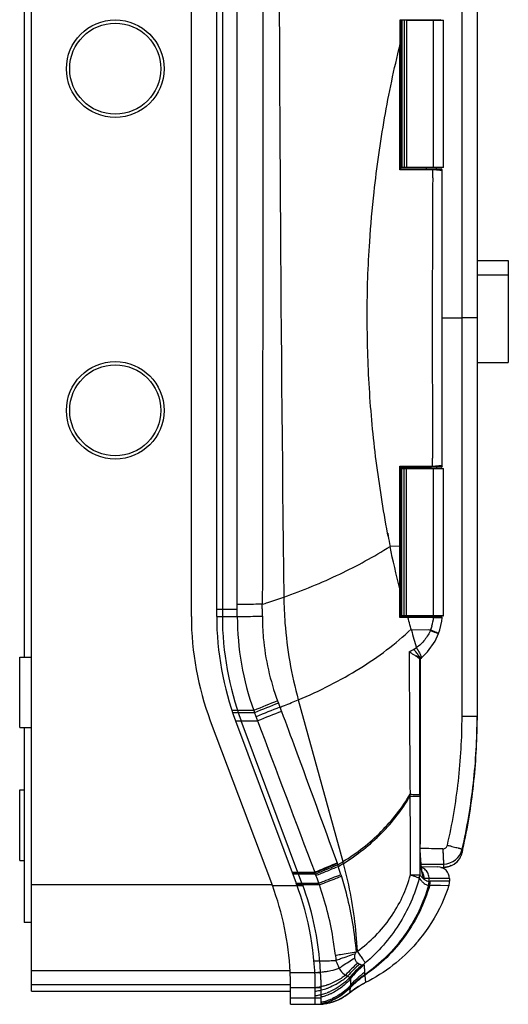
# Model space of a CAD drawing. Header units: millimetres. Extents: x 1189 to 1352, y -206 to 733.
# Tile 1 of 3: x 1189 to 1352, y -206 to 124. Entities that reach past the tile are written whole.
import ezdxf

# ---------------------------------------------------------------- set-up
doc = ezdxf.new("R2010")
doc.units = ezdxf.units.MM
doc.header["$LTSCALE"] = 30.734
doc.layers.get('0').update_dxf_attribs({"linetype": 'CONTINUOUS'})

msp = doc.modelspace()

# ---------------------------------------------------------------- linework, layer by layer
at = {"color": 7, "linetype": 'Continuous'}
for p, q in [((1192.71, -201.59), (1192.71, 632.56)), ((1190.21, 519.71), (1190.21, -89.63)), ((1246.22, -75.99), (1246.22, 506.07)), ((1256.61, 506.02), (1256.61, -75.98)), ((1336.91, -109.5), (1336.91, 157.55)), ((1341.97, 157.55), (1341.97, -110.72)), ((1316.46, 123.89), (1316.46, 117.62)), ((1316.71, 123.89), (1316.71, 74.47)), ((1317.49, 123.89), (1317.49, 74.47)), ((1318.31, 123.89), (1330.72, 123.89)), ((1318.31, 123.89), (1318.31, 74.47)), ((1330.72, 74.47), (1330.72, 123.89)), ((1316.46, 116.02), (1316.46, 74.47)), ((1330.72, 74.47), (1316.46, 74.47)), ((1341.97, 43.26), (1352.41, 43.26)), ((1352.41, 43.26), (1352.41, 9.09)), ((1341.97, 38.51), (1352.41, 38.51)), ((1330.31, 24.03), (1336.91, 24.03)), ((1341.97, 9.09), (1352.41, 9.09)), ((1316.46, -26.39), (1316.71, -26.38)), ((1316.71, -26.38), (1317.49, -26.38)), ((1316.71, -75.81), (1316.71, -26.38)), ((1317.49, -26.38), (1318.31, -26.37)), ((1317.49, -75.8), (1317.49, -26.38)), ((1318.31, -26.37), (1327.21, -26.38)), ((1318.31, -75.79), (1318.31, -26.37)), ((1330.72, -75.82), (1330.72, -26.39)), ((1316.46, -75.81), (1316.46, -52.39)), ((1316.71, -75.81), (1316.46, -75.81)), ((1317.49, -75.8), (1316.71, -75.81)), ((1318.31, -75.79), (1317.49, -75.8)), ((1327.21, -75.8), (1318.31, -75.79)), ((1327.31, -75.8), (1327.21, -75.8)), ((1328.53, -75.8), (1328.38, -75.8)), ((1188.71, -89.63), (1192.71, -89.63)), ((1188.71, -113.25), (1188.71, -89.63)), ((1252.57, -110.94), (1273.07, -165.39)), ((1283.27, -165.39), (1262.94, -111)), ((1188.71, -113.25), (1192.71, -113.25)), ((1190.21, -113.25), (1190.21, -178.6)), ((1188.71, -134.13), (1190.21, -134.13)), ((1188.71, -157.75), (1188.71, -134.13)), ((1336.97, -155.09), (1336.96, -155.11)), ((1336.97, -155.05), (1336.97, -155.09)), ((1188.71, -157.75), (1190.21, -157.75)), ((1335.92, -157.4), (1336.05, -157.21)), ((1336.08, -157.16), (1336.05, -157.21)), ((1336.05, -157.21), (1336.05, -157.21)), ((1323.19, -159.06), (1330.68, -159.01)), ((1329.81, -160.11), (1330.68, -160.1)), ((1330.68, -160.1), (1330.69, -160.1)), ((1334.24, -159.01), (1334.23, -159.02)), ((1334.49, -158.84), (1334.24, -159.01)), ((1273.07, -165.39), (1273.3, -166.01)), ((1273.35, -166.12), (1273.3, -166.01)), ((1283.49, -165.98), (1283.55, -166.12)), ((1192.71, -178.6), (1190.21, -178.6)), ((1279.31, -194.73), (1192.71, -194.73)), ((1289.61, -197.84), (1289.61, -205.98)), ((1279.45, -199.46), (1192.71, -199.46)), ((1279.45, -205.98), (1279.45, -199.07)), ((1192.71, -201.59), (1279.45, -201.59)), ((1279.45, -205.98), (1289.61, -205.98))]:
    msp.add_line(p, q, dxfattribs=at)
at = {"color": 6, "linetype": 'Continuous'}
for p, q in [((1254.71, -75.98), (1254.71, 506.02)), ((1316.13, 123.99), (1326.67, 123.99)), ((1326.67, 123.99), (1329.84, 124.02)), ((1316.4, 116.02), (1316.4, 116.15)), ((1316.4, 116.02), (1316.4, 116.15)), ((1316.43, 116.02), (1316.44, 117.62)), ((1319.66, 73.65), (1316.11, 73.65)), ((1316.39, 74.05), (1316.39, 74.47)), ((1316.39, 74.05), (1316.39, 74.47)), ((1316.4, 74.04), (1326.67, 74.04)), ((1316.4, 74.04), (1316.42, 74.04)), ((1324.4, 73.65), (1319.66, 73.65)), ((1326.75, 73.65), (1324.4, 73.65)), ((1324.86, 74.47), (1324.86, 74.04)), ((1326.67, 74.04), (1327.01, 74.04)), ((1328.36, 74.03), (1328.36, 74.47)), ((1316.09, -25.61), (1319.64, -25.61)), ((1316.1, -52.4), (1316.09, -25.61)), ((1316.39, -26.01), (1316.41, -26)), ((1316.39, -26.01), (1326.67, -26.01)), ((1316.39, -26.01), (1316.39, -26.38)), ((1316.41, -26), (1316.42, -52.39)), ((1319.64, -25.61), (1323.19, -25.61)), ((1323.19, -25.61), (1326.74, -25.61)), ((1324.86, -26.39), (1324.86, -26.01)), ((1329.92, -25.98), (1326.67, -26.01)), ((1328.33, -25.99), (1326.98, -26)), ((1329.92, -25.98), (1328.33, -25.99)), ((1328.36, -25.99), (1328.36, -26.39)), ((1329.92, -25.98), (1329.35, -25.98)), ((1316.1, -52.4), (1312.79, -52.53)), ((1316.43, -68.58), (1316.42, -66.69)), ((1316.43, -70.2), (1316.43, -68.58)), ((1316.43, -75.97), (1316.43, -70.2)), ((1324.86, -75.82), (1324.86, -75.96)), ((1328.36, -75.97), (1328.36, -75.82)), ((1316.41, -75.96), (1326.66, -75.96)), ((1316.41, -75.96), (1316.43, -75.96)), ((1326.66, -75.96), (1329.84, -75.98)), ((1330.07, -76.06), (1329.84, -75.98)), ((1322.86, -90.22), (1322.87, -90.21)), ((1322.87, -90.21), (1323.29, -89.87)), ((1322.87, -90.21), (1322.89, -90.17)), ((1322.89, -152.31), (1322.89, -90.17)), ((1261.05, -111), (1281.38, -165.39)), ((1319.49, -136.22), (1319.49, -135.61)), ((1322.73, -135.66), (1322.73, -136.27)), ((1323.28, -159.84), (1328.75, -159.89)), ((1325.88, -163.83), (1324.27, -163.82)), ((1332.71, -163.88), (1325.88, -163.88)), ((1332.71, -163.88), (1332.71, -164.69)), ((1321.67, -185.42), (1321.66, -185.43)), ((1300.2, -201.38), (1302.93, -199.59)), ((1302.93, -199.59), (1304.23, -198.89)), ((1302.93, -199.59), (1304.21, -198.9)), ((1304.23, -198.89), (1304.21, -198.9)), ((1304.55, -198.72), (1304.23, -198.89)), ((1287.71, -205.99), (1287.71, -201.66)), ((1298.7, -202.53), (1299.2, -202.15)), ((1299.2, -202.15), (1300.2, -201.38)), ((1289.61, -205.94), (1289.81, -205.93)), ((1289.81, -205.93), (1291.31, -205.73)), ((1291.31, -205.73), (1293.11, -205.31)), ((1293.11, -205.31), (1294.96, -204.66))]:
    msp.add_line(p, q, dxfattribs=at)
at = {"color": 9, "linetype": 'Continuous'}
for p, q in [((1261.62, -73.54), (1261.5, 215.02)), ((1316.15, 117.62), (1316.13, 123.99)), ((1327.21, 123.89), (1327.21, 74.47)), ((1316.14, 115.56), (1316.14, 117.62)), ((1316.14, 116.93), (1316.15, 117.62)), ((1316.15, 117.62), (1316.44, 117.62)), ((1316.39, 116.17), (1316.4, 117.62)), ((1316.39, 116.17), (1316.43, 116.02)), ((1316.43, 116.02), (1316.43, 116.02)), ((1316.11, 73.65), (1316.11, 74.04)), ((1316.11, 73.65), (1316.11, 74.04)), ((1327.09, 73.64), (1326.75, 73.65)), ((1327.01, 74.04), (1329.92, 74.02)), ((1327.08, 71.02), (1327.09, 73.64)), ((1327.08, 71.02), (1327.09, 73.64)), ((1330.31, 73.62), (1327.09, 73.64)), ((1328.36, 73.63), (1329.46, 73.62)), ((1329.46, 73.62), (1330.31, 73.62)), ((1327.05, -25.61), (1327.04, -22.98)), ((1327.05, -25.61), (1327.04, -22.98)), ((1326.74, -25.61), (1327.05, -25.61)), ((1327.05, -25.61), (1328.41, -25.59)), ((1327.21, -26.38), (1327.21, -75.8)), ((1329.98, -25.58), (1328.05, -25.59)), ((1328.41, -25.59), (1330.14, -25.58)), ((1330.31, -25.58), (1329.19, -25.58)), ((1330.14, -25.58), (1330.31, -25.58)), ((1330.14, -25.58), (1330.31, -25.58)), ((1312.13, -49.05), (1311.96, -48.12)), ((1312.25, -49.02), (1312.11, -48.09)), ((1316.38, -52.38), (1316.42, -52.39)), ((1316.11, -67.32), (1316.11, -66.69)), ((1316.11, -67.32), (1316.11, -66.69)), ((1316.11, -68.54), (1316.11, -67.32)), ((1316.11, -67.95), (1316.11, -67.32)), ((1316.11, -68.54), (1316.11, -67.95)), ((1316.11, -75.96), (1316.11, -68.54)), ((1316.38, -66.69), (1316.42, -66.69)), ((1316.39, -66.69), (1316.39, -67.96)), ((1316.39, -66.69), (1316.39, -68.58)), ((1316.39, -68.58), (1316.43, -68.58)), ((1254.72, -73.54), (1261.63, -73.54)), ((1261.62, -75.98), (1261.62, -73.54)), ((1270, -73.5), (1270, -75.96)), ((1316.11, -76.35), (1316.11, -73.78)), ((1254.71, -75.98), (1261.62, -75.98)), ((1317.9, -76.35), (1316.11, -76.35)), ((1318.78, -76.35), (1316.11, -76.35)), ((1318.78, -76.35), (1317.9, -76.35)), ((1326.75, -76.36), (1318.78, -76.35)), ((1327.4, -76.37), (1326.75, -76.36)), ((1328.77, -76.39), (1330.24, -76.42)), ((1330.05, -76.42), (1329.29, -76.4)), ((1330.24, -76.42), (1329.29, -76.4)), ((1326.39, -80.45), (1319.98, -80.62)), ((1329.03, -81.73), (1329.03, -81.73)), ((1322.86, -90.22), (1322.86, -152.31)), ((1323.29, -89.87), (1323.29, -89.87)), ((1275.13, -104.3), (1275.41, -105.04)), ((1275.41, -105.05), (1275.91, -106.4)), ((1282.05, -103.95), (1297.03, -158.16)), ((1261.87, -107.53), (1259.82, -107.53)), ((1267.39, -108.27), (1260.07, -108.27)), ((1264.57, -107.53), (1261.87, -107.53)), ((1267.11, -107.53), (1264.57, -107.53)), ((1267.11, -107.52), (1267.39, -108.27)), ((1267.39, -108.27), (1268.42, -111)), ((1275.91, -106.4), (1276.44, -107.82)), ((1261.05, -111), (1268.42, -111)), ((1322.72, -152.31), (1322.72, -153.94)), ((1322.72, -152.31), (1322.72, -153.94)), ((1322.89, -152.31), (1322.86, -152.31)), ((1330.52, -153.85), (1330.68, -159.01)), ((1336.97, -153.95), (1336.97, -155.05)), ((1330.68, -159.01), (1330.68, -160.1)), ((1280.01, -161.72), (1287.54, -161.72)), ((1280.08, -161.91), (1287.62, -161.91)), ((1280.23, -162.29), (1284.92, -162.29)), ((1284.92, -162.29), (1287.76, -162.29)), ((1322.74, -161.84), (1322.74, -162.53)), ((1322.74, -161.84), (1322.74, -162.53)), ((1322.74, -162.53), (1322.78, -162.57)), ((1322.74, -162.53), (1322.78, -162.58)), ((1325.88, -164.78), (1325.88, -163.83)), ((1326.27, -164.77), (1325.88, -164.78)), ((1329.85, -164.72), (1326.27, -164.77)), ((1332, -164.72), (1329.85, -164.72)), ((1332.71, -164.7), (1332, -164.72)), ((1273.3, -165.98), (1192.71, -165.96)), ((1273.35, -166.12), (1283.55, -166.12)), ((1281.38, -165.39), (1288.92, -165.39)), ((1283.5, -165.98), (1281.6, -165.98)), ((1284.14, -165.98), (1283.49, -165.98)), ((1286.21, -165.98), (1284.14, -165.98)), ((1326.09, -166.07), (1329.65, -166.1)), ((1329.65, -166.1), (1332.49, -166.15)), ((1304.1, -192.81), (1304.25, -195.3)), ((1279.34, -195.3), (1289.52, -195.32)), ((1304.3, -196.08), (1304.3, -196.11)), ((1304.32, -196.28), (1304.32, -196.29)), ((1304.32, -196.29), (1304.32, -196.3)), ((1304.32, -196.3), (1304.55, -198.72)), ((1279.45, -200.4), (1289.61, -200.41)), ((1299.44, -200.48), (1299.2, -202.15)), ((1299.44, -200.47), (1299.45, -200.46)), ((1299.44, -200.47), (1299.44, -200.48)), ((1299.46, -200.31), (1299.46, -200.3)), ((1299.46, -200.31), (1299.46, -200.33)), ((1279.45, -203.8), (1289.61, -203.8))]:
    msp.add_line(p, q, dxfattribs=at)
at = {"color": 6, "linetype": 'Continuous'}
for points in [[(1316.44, 117.62), (1316.43, 119.07), (1316.43, 122.31), (1316.43, 123.99)], [(1316.42, 74.04), (1316.42, 88.76), (1316.43, 104.04), (1316.43, 116.02)], [(1330.31, -25.58), (1330.31, 6.52), (1330.31, 40.72), (1330.31, 73.62)], [(1316.43, -66.69), (1316.43, -66.11), (1316.42, -63.23), (1316.42, -58.98), (1316.42, -52.39)], [(1329.03, -81.73), (1329.45, -80.48), (1330.1, -77.62), (1330.24, -76.42)], [(1330.24, -76.42), (1330.21, -76.24), (1330.07, -76.06)], [(1323.29, -89.87), (1325.31, -87.9), (1327.87, -84.25), (1329.03, -81.73)], [(1323.61, -161.83), (1323.63, -161.87), (1323.57, -161.67), (1323.45, -161.09), (1323.31, -160.19), (1323.18, -159.02), (1323.06, -157.6), (1322.97, -155.98), (1322.91, -154.18), (1322.89, -152.31)], [(1294.96, -204.66), (1296.82, -203.76), (1298.7, -202.53)]]:
    msp.add_lwpolyline(points, dxfattribs=at)
at = {"color": 9, "linetype": 'Continuous'}
for points in [[(1316.13, 115.56), (1316.14, 116.24), (1316.14, 116.93)], [(1330.31, -25.58), (1330.31, -25.58), (1329.98, -25.58)], [(1316.11, -73.78), (1316.11, -71.19), (1316.11, -68.54)], [(1330.52, -153.85), (1330.62, -156.95), (1330.66, -158.06), (1330.68, -158.76), (1330.68, -159.01)], [(1304.1, -192.81), (1304.16, -193.8), (1304.21, -194.63), (1304.25, -195.3)], [(1304.32, -196.3), (1304.46, -197.67), (1304.53, -198.46), (1304.55, -198.72)], [(1299.46, -200.31), (1299.46, -200.31), (1299.46, -200.31), (1299.46, -200.3)]]:
    msp.add_lwpolyline(points, dxfattribs=at)
at = {"color": 7, "linetype": 'Continuous'}
msp.add_lwpolyline([(1334.25, -159.01), (1334.8, -158.59), (1335.92, -157.4)], dxfattribs=at)
for centre, radius in [((1220.71, 107.57), 16.35), ((1220.71, 107.57), 15.26), ((1220.71, -6.93), 16.35), ((1220.71, -6.93), 15.26)]:
    msp.add_circle(centre, radius, dxfattribs=at)
at = {"color": 9, "linetype": 'Continuous'}
for centre, radius, start, end in [((25306.61, 215.02), 24031.09, 180.000004, 180.678382), ((10300.28, 20.42), 8973.34, 179.676963, 180.277134), ((1897.58, 58.94), 595.32, 190.45105, 190.79236), ((749.87, -238.9), 591.67, 15.5487, 15.70344), ((1313.08, -75.01), 14.38, 337.7586, 343.2801), ((1312.78, -74.93), 14.68, 343.3169, 354.3792), ((14540.89, -28.36), 13221.84, 180.257614, 180.464765), ((1287.42, -108.38), 40.58, 32.1914, 32.607), ((2230.73, -2488.69), 2568.76, 111.83951, 112.0323), ((2230.61, -2488.41), 2567.65, 111.83983, 112.03272), ((2357.4, -2836.99), 2936.96, 111.60667, 111.7752), ((2314.13, -2737.29), 2826.82, 111.53603, 111.71094), ((8207.3, -147.04), 6884.58, 179.910405, 180.043852), ((1330.64, -152.51), 6.5, 270.434, 347.1656), ((1253.52, -87.42), 83.05, 300.1819, 301.5975), ((1165.88, -194.57), 136.12, 15.2579, 15.5156), ((1330.6, -153.57), 6.55, 306.4588, 326.2496), ((1209.3, -189.8), 91.25, 19.5859, 19.8818), ((1233.93, -180.77), 65.02, 18.8281, 19.3632), ((1253.97, -88.83), 82.21, 300.3195, 301.7221), ((1082.36, -228.88), 224.03, 17.2345, 17.9637), ((1198, -197.21), 96.32, 21.2532, 21.4958), ((1229.79, -185.42), 62.42, 21.245, 21.7467), ((1204.66, -195.19), 89.38, 19.4803, 21.248), ((1317.97, -162.42), 4.77, 344.3701, 358.719), ((1321.03, -164.75), 4.85, 344.3409, 359.675), ((1321.42, -164.77), 4.85, 344.4666, 359.9789), ((1206.15, -194.61), 87.78, 19.0333, 19.4471), ((1323.76, -331.06), 165, 89.1897, 89.3268), ((1275.08, -150.69), 46.06, 304.8721, 305.5676), ((1287.38, -192.26), 0.779, 77.0067, 94.947), ((1290.93, -331.32), 139.86, 90.6871, 91.3808), ((1287.77, -58.38), 133.1, 270.6383, 270.9161), ((1288.24, -97.51), 93.97, 271.0121, 271.7324), ((1289.5, -154.44), 37.03, 272.4498, 273.2884), ((1289.53, -155.05), 36.42, 273.2898, 273.6055), ((1327.51, -222.63), 39.7, 129.9439, 138.3462), ((1325.35, -219.45), 35.22, 130.131, 139.458), ((1323.56, -216.76), 31.3, 129.9906, 140.8586), ((1323.57, -215.31), 30.04, 131.138, 143.3992), ((1268.47, -149.41), 55.86, 309.2376, 310.1513), ((1286.6, -163.8), 31.52, 271.7938, 275.3145), ((1286.63, -164.16), 31.16, 275.3116, 277.1654), ((1286.76, -165.14), 30.18, 277.1582, 279.7225), ((1286.9, -166.02), 29.29, 279.7327, 280.046), ((1321.18, -220.93), 29.84, 124.3888, 136.7423), ((1321.21, -220.88), 29.85, 124.4733, 136.8267), ((1321.39, -220.53), 29.83, 124.9477, 137.3151), ((1321.36, -220.58), 29.83, 124.8823, 137.25), ((1321.62, -219.28), 29.61, 125.9244, 138.3676), ((1324.33, -194.53), 20.09, 184.518, 184.997), ((1285.15, -178.94), 21.55, 276.8264, 281.7304), ((1284.87, -180.87), 20.9, 278.6147, 283.1715), ((1285.14, -178.85), 21.64, 281.7258, 283.1348), ((1284.85, -180.76), 21.02, 283.1668, 283.629), ((1284.85, -180.78), 21, 283.6269, 289.154), ((1285.17, -178.97), 21.52, 283.1311, 286.9883), ((1285.23, -179.19), 21.29, 286.9929, 287.7415), ((1285.27, -179.32), 21.15, 287.741, 288.932), ((1284.91, -180.96), 20.81, 289.1588, 290.2909), ((1285.4, -179.69), 20.76, 288.9246, 292.2337), ((1317.88, -225.46), 29.88, 125.7134, 128.7096), ((1318.04, -225.69), 30.15, 120.2456, 125.7138), ((1317.94, -225.52), 29.96, 117.2925, 120.2472), ((1284.91, -181.1), 20.67, 277.7844, 278.6085), ((1285.05, -184.09), 19.18, 277.9621, 279.0348), ((1285.01, -183.88), 19.4, 279.0397, 282.8918), ((1284.97, -183.67), 19.61, 283.7822, 285.4014), ((1284.95, -183.61), 19.68, 285.4024, 290.0608), ((1284.96, -183.63), 19.65, 290.0612, 291.085), ((1284.97, -183.66), 19.62, 291.085, 292.0236), ((1286.27, -187.91), 17.68, 289.1778, 290.6874), ((1284.99, -183.71), 19.57, 292.0234, 293.4045), ((1286.29, -187.95), 17.63, 290.6867, 293.6325), ((1288.27, -188.56), 17.44, 284.5006, 294.4409), ((1286.54, -188.42), 17.57, 291.8188, 293.3827), ((1286.56, -188.43), 17.56, 291.7866, 293.3475), ((1288.29, -188.63), 17.37, 294.4697, 296.1144), ((1288.17, -188.39), 17.64, 296.145, 308.7063), ((1286.53, -188.43), 17.56, 279.9215, 281.2914), ((1286.54, -188.44), 17.56, 279.8861, 281.2501), ((1286.63, -188.46), 17.56, 279.6312, 280.9817), ((1288.23, -188.44), 17.56, 274.4908, 275.1102), ((1286.29, -187.99), 17.59, 280.9545, 281.8509), ((1288.22, -188.37), 17.64, 275.1144, 281.2271), ((1286.27, -187.89), 17.69, 281.8573, 289.177), ((1286.51, -188.32), 17.67, 281.3001, 290.3437), ((1286.52, -188.33), 17.67, 281.2587, 290.3141), ((1286.61, -188.38), 17.64, 280.9844, 285.8473), ((1286.61, -188.36), 17.66, 285.8465, 287.9485), ((1288.22, -188.36), 17.64, 281.2271, 281.6567), ((1288.22, -188.37), 17.64, 281.6567, 282.3123), ((1288.22, -188.39), 17.62, 282.312, 284.5094), ((1286.61, -188.38), 17.64, 287.9484, 290.0813), ((1286.53, -188.38), 17.61, 290.3487, 291.8188), ((1286.54, -188.39), 17.61, 290.3192, 291.7866), ((1286.63, -188.42), 17.6, 290.0815, 291.5378), ((1286.64, -188.46), 17.56, 291.5378, 293.0859)]:
    msp.add_arc(centre, radius, start, end, dxfattribs=at)
at = {"color": 6, "linetype": 'Continuous'}
for centre, radius, start, end in [((1329.91, 73.62), 0.4, 0.0378, 89.4978), ((11249.68, -42.13), 9933.31, 179.909169, 180.059116), ((1329.92, -25.58), 0.4, 270.4748, 0.5469), ((1354.71, -75.98), 100, 180, 200.5), ((1714.81, 25.1), 408.75, 194.9899, 195.8464), ((1372.82, -7.59), 96.5, 236.2317, 236.4822), ((1321.92, -163.76), 3.92, 67.062, 69.1176), ((1328.71, -163.89), 4, 359.9898, 89.5006), ((1327.89, -164.68), 4.83, 342.2826, 359.7943), ((1187.71, -200.41), 100, 359.2849, 20.5), ((1280.27, -149.64), 54.73, 319.1625, 322.3711), ((1322.6, -215.95), 29.63, 128.6354, 141.2764), ((1285.8, -186.17), 17.74, 282.1386, 284.7239), ((1285.78, -186.1), 17.81, 284.7241, 290.0881), ((1285.8, -186.14), 17.76, 290.0897, 290.8782), ((1285.81, -186.16), 17.74, 290.8782, 292.8124), ((1285.82, -186.19), 17.71, 292.8125, 294.3714)]:
    msp.add_arc(centre, radius, start, end, dxfattribs=at)
at = {"color": 7, "linetype": 'Continuous'}
for centre, radius, start, end in [((1327.58, -569.51), 493.71, 89.7629, 89.889), ((1345.6, -75.98), 99.38, 180.009, 200.5986), ((1356.61, -75.98), 100, 180, 200.4999), ((1330.65, -153.61), 6.49, 346.5952, 347.1657), ((1142.13, -110.66), 199.84, 347.1657, 347.475), ((1330.65, -153.61), 6.49, 326.3244, 326.8655), ((1330.63, -153.6), 6.51, 326.8681, 333.2668), ((1330.64, -153.6), 6.5, 333.27, 337.165), ((1330.64, -153.61), 6.5, 337.1652, 340.2184), ((1330.63, -153.6), 6.5, 340.22, 343.514), ((1330.63, -153.6), 6.5, 343.5131, 346.5942), ((1330.64, -153.6), 6.5, 270.4293, 303.5762), ((1330.62, -153.58), 6.52, 294.4186, 303.705), ((1330.65, -153.62), 6.48, 303.7092, 305.6331), ((1330.66, -153.64), 6.46, 305.6338, 306.3845), ((1181.95, -200.08), 97.51, 2.9395, 20.3843), ((1189.61, -200.41), 100, 20.1381, 20.5), ((1193.22, -199.77), 96.39, 5.3461, 20.435), ((1193.05, -199.75), 96.56, 2.9356, 5.322), ((1216.95, -199.07), 62.5, 359.9997, 3.6549), ((1253.33, -197.83), 36.27, 359.9902, 4.7854)]:
    msp.add_arc(centre, radius, start, end, dxfattribs=at)
at = {"color": 9, "linetype": 'Continuous'}
for points in [[(1270.25, 215.02), (1270.25, 119.37), (1270.15, 23.72), (1270, -71.92)], [(1316.4, 117.62), (1316.39, 119.75), (1316.4, 121.87), (1316.39, 123.99)], [(1316.11, 74.04), (1316.11, 87.88), (1316.12, 101.72), (1316.12, 115.56)], [(1327.08, 73.84), (1327.09, 73.78), (1327.09, 73.71), (1327.09, 73.64)], [(1316.11, -66.69), (1314.88, -62), (1313.73, -57.29), (1312.79, -52.53)], [(1316.11, -66.69), (1316.11, -61.93), (1316.1, -57.16), (1316.1, -52.4)], [(1270, -73.5), (1270, -72.97), (1270, -72.45), (1270, -71.92)], [(1319.46, -78.76), (1319.23, -77.96), (1319, -77.16), (1318.78, -76.35)], [(1319.18, -87.81), (1320.03, -87.46), (1320.84, -87.02), (1321.6, -86.51)], [(1322.73, -135.66), (1322.75, -120.51), (1322.76, -105.36), (1322.77, -90.2)], [(1268.42, -111), (1274.77, -127.91), (1281.16, -144.82), (1287.54, -161.72)], [(1322.72, -153.94), (1322.72, -156.57), (1322.73, -159.2), (1322.74, -161.84)], [(1295.04, -158.57), (1295.06, -158.64), (1295.09, -158.7), (1295.11, -158.77)], [(1287.54, -161.72), (1287.56, -161.78), (1287.59, -161.85), (1287.62, -161.91)], [(1296.33, -162.51), (1296.38, -162.72), (1296.45, -162.93), (1296.53, -163.14)], [(1294.49, -189.57), (1294.57, -190.13), (1294.61, -190.69), (1294.67, -191.26)], [(1301.41, -188.47), (1301.29, -188.65), (1301.18, -188.83), (1301.09, -189.02)], [(1299.46, -200.3), (1297.82, -202.1), (1295.75, -203.58), (1293.51, -204.54)], [(1299.46, -200.33), (1297.81, -202.12), (1295.75, -203.59), (1293.52, -204.56)], [(1299.45, -200.46), (1297.8, -202.22), (1295.74, -203.67), (1293.53, -204.61)], [(1299.45, -200.46), (1299.45, -200.41), (1299.46, -200.37), (1299.46, -200.33)]]:
    msp.add_open_spline(points, degree=3, dxfattribs=at)
for points, knots in [([(1305.98, 49.57), (1306.35, 55.13), (1307.59, 69.01), (1310.67, 91.09), (1314.14, 107.45), (1316.13, 115.56)], [0, 0, 0, 0, 0.250159, 0.625262, 1, 1, 1, 1]), ([(1316.43, 116.02), (1316.43, 115.98), (1316.39, 115.79), (1316.24, 115.66), (1316.13, 115.56)], [0, 0, 0, 0, 0.2067, 1, 1, 1, 1]), ([(1327.01, 74.04), (1327.02, 74.04), (1327.04, 74.02), (1327.05, 74), (1327.05, 73.99)], [0, 0, 0, 0, 0.639061, 1, 1, 1, 1]), ([(1327.05, 73.99), (1327.05, 73.98), (1327.07, 73.93), (1327.08, 73.88), (1327.08, 73.84)], [0, 0, 0, 0, 0.203321, 1, 1, 1, 1]), ([(1311.96, -48.12), (1310.49, -40.08), (1308.55, -27.96), (1306.74, -11.71), (1305.81, 0.52), (1305.27, 12.78), (1305.01, 29.13), (1305.39, 41.41), (1305.98, 49.57)], [0, 0, 0, 0, 0.249887, 0.374857, 0.499857, 0.624902, 0.749977, 1, 1, 1, 1]), ([(1277.2, -69.5), (1283.58, -67.26), (1295.78, -62.27), (1307.38, -55.96), (1312.79, -52.53)], [0, 0, 0, 0, 0.513461, 1, 1, 1, 1]), ([(1316.42, -52.39), (1316.42, -52.39), (1316.37, -52.38), (1316.32, -52.4), (1316.22, -52.4), (1316.14, -52.4), (1316.1, -52.4)], [0, 0, 0, 0, 0.073543, 0.283218, 0.606427, 1, 1, 1, 1]), ([(1316.38, -52.38), (1316.38, -53.62), (1316.39, -58.39), (1316.39, -63.16), (1316.39, -66.69)], [0, 0, 0, 0, 0.259892, 1, 1, 1, 1]), ([(1316.42, -66.69), (1316.43, -66.69), (1316.21, -66.69), (1316.21, -66.69), (1316.11, -66.69)], [0, 0, 0, 0, 0.070813, 1, 1, 1, 1]), ([(1316.43, -68.58), (1316.43, -68.58), (1316.37, -68.59), (1316.31, -68.57), (1316.19, -68.58), (1316.11, -68.58)], [0, 0, 0, 0, 0.071233, 0.279893, 1, 1, 1, 1]), ([(1270, -71.92), (1269.29, -71.93), (1266.5, -71.95), (1263.7, -71.97), (1261.62, -71.99)], [0, 0, 0, 0, 0.254299, 1, 1, 1, 1]), ([(1270, -71.92), (1270.6, -71.73), (1273.01, -70.95), (1275.4, -70.13), (1277.2, -69.5)], [0, 0, 0, 0, 0.247565, 1, 1, 1, 1]), ([(1277.2, -69.5), (1277.24, -72.42), (1277.75, -84.02), (1279.74, -95.56), (1282.05, -103.95)], [0, 0, 0, 0, 0.250967, 1, 1, 1, 1]), ([(1261.62, -75.98), (1262.3, -75.98), (1265.1, -75.97), (1267.89, -75.96), (1270, -75.95)], [0, 0, 0, 0, 0.243764, 1, 1, 1, 1]), ([(1261.62, -75.98), (1261.62, -81.34), (1262.55, -92.07), (1265.3, -102.48), (1267.11, -107.52)], [0, 0, 0, 0, 0.5, 1, 1, 1, 1]), ([(1270.01, -75.96), (1270, -78.37), (1270.43, -87.99), (1272.59, -97.54), (1275.13, -104.29)], [0, 0, 0, 0, 0.250747, 1, 1, 1, 1]), ([(1318.69, -75.95), (1318.7, -75.95), (1318.73, -76), (1318.77, -76.13), (1318.78, -76.26), (1318.78, -76.35)], [0, 0, 0, 0, 0.110728, 0.327572, 1, 1, 1, 1]), ([(1326.71, -76.01), (1326.71, -76), (1326.7, -75.98), (1326.68, -75.96), (1326.66, -75.96)], [0, 0, 0, 0, 0.357036, 1, 1, 1, 1]), ([(1326.75, -76.36), (1326.75, -76.33), (1326.75, -76.21), (1326.74, -76.09), (1326.71, -76.01)], [0, 0, 0, 0, 0.29387, 1, 1, 1, 1]), ([(1327.36, -76.02), (1327.35, -76.01), (1327.34, -75.99), (1327.33, -75.96), (1327.31, -75.96)], [0, 0, 0, 0, 0.363592, 1, 1, 1, 1]), ([(1327.4, -76.37), (1327.4, -76.33), (1327.39, -76.22), (1327.39, -76.1), (1327.36, -76.02)], [0, 0, 0, 0, 0.27991, 1, 1, 1, 1]), ([(1327.4, -76.37), (1327.52, -76.37), (1327.98, -76.38), (1328.43, -76.39), (1328.77, -76.39)], [0, 0, 0, 0, 0.265597, 1, 1, 1, 1]), ([(1329.29, -76.4), (1329.21, -76.4), (1328.8, -76.39), (1328.39, -76.39), (1328.07, -76.38)], [0, 0, 0, 0, 0.220134, 1, 1, 1, 1]), ([(1282.05, -103.96), (1289.2, -100.97), (1302.58, -94.18), (1314.64, -85.2), (1319.89, -80.3)], [0, 0, 0, 0, 0.518964, 1, 1, 1, 1]), ([(1326.39, -80.45), (1325.89, -81.66), (1324.57, -83.94), (1322.66, -85.76), (1321.6, -86.51)], [0, 0, 0, 0, 0.502205, 1, 1, 1, 1]), ([(1329.03, -81.73), (1329.02, -81.75), (1328.9, -81.71), (1328.74, -81.68), (1328.43, -81.56), (1328.03, -81.42), (1327.55, -81.23), (1326.78, -80.92), (1326.17, -80.67), (1325.76, -80.49)], [0, 0, 0, 0, 0.020097, 0.076125, 0.167099, 0.28966, 0.439814, 0.612382, 1, 1, 1, 1]), ([(1326.39, -80.45), (1326.74, -80.6), (1327.25, -80.83), (1327.89, -81.12), (1328.28, -81.31), (1328.59, -81.46), (1328.83, -81.59), (1328.94, -81.66), (1329.03, -81.71), (1329.03, -81.73)], [0, 0, 0, 0, 0.395788, 0.568173, 0.716237, 0.836179, 0.924633, 0.979551, 1, 1, 1, 1]), ([(1322.89, -89.63), (1322.58, -89.34), (1321.94, -88.55), (1321.33, -87.73), (1320.99, -87.24)], [0, 0, 0, 0, 0.409083, 1, 1, 1, 1]), ([(1321.76, -86.76), (1321.82, -86.85), (1322.04, -87.2), (1322.25, -87.55), (1322.4, -87.82)], [0, 0, 0, 0, 0.259545, 1, 1, 1, 1]), ([(1322.4, -87.82), (1322.55, -88.08), (1322.81, -88.54), (1323.13, -89.18), (1323.27, -89.56), (1323.34, -89.83), (1323.29, -89.87)], [0, 0, 0, 0, 0.399755, 0.70979, 0.91165, 1, 1, 1, 1]), ([(1323.29, -89.87), (1323.25, -89.9), (1323.06, -89.81), (1322.97, -89.71), (1322.89, -89.63)], [0, 0, 0, 0, 0.303044, 1, 1, 1, 1]), ([(1275.91, -106.4), (1276.42, -106.2), (1278.48, -105.42), (1280.52, -104.59), (1282.05, -103.95)], [0, 0, 0, 0, 0.248137, 1, 1, 1, 1]), ([(1276.44, -107.82), (1278, -112.05), (1284.24, -128.95), (1290.44, -145.87), (1295.04, -158.57)], [0, 0, 0, 0, 0.250179, 1, 1, 1, 1]), ([(1341.97, -109.52), (1341.97, -109.52), (1341.96, -109.52), (1341.95, -109.52), (1341.91, -109.52), (1341.86, -109.52), (1341.75, -109.52), (1341.59, -109.51), (1341.39, -109.51), (1341.15, -109.51), (1340.87, -109.51), (1340.41, -109.51), (1339.77, -109.5), (1338.9, -109.5), (1337.93, -109.5), (1337.26, -109.5), (1336.91, -109.5)], [0, 0, 0, 0, 0.001156, 0.004565, 0.010226, 0.018125, 0.040596, 0.071863, 0.111691, 0.159794, 0.215878, 0.279548, 0.427769, 0.600475, 0.793131, 1, 1, 1, 1]), ([(1297.03, -158.16), (1301.66, -155.32), (1310.17, -148.68), (1316.84, -140.16), (1319.49, -135.61)], [0, 0, 0, 0, 0.508169, 1, 1, 1, 1]), ([(1297.2, -158.75), (1301.8, -155.91), (1310.26, -149.27), (1316.88, -140.76), (1319.49, -136.22)], [0, 0, 0, 0, 0.507974, 1, 1, 1, 1]), ([(1319.49, -135.61), (1320.21, -135.62), (1321.18, -135.62), (1322.26, -135.65), (1322.61, -135.65), (1322.73, -135.66)], [0, 0, 0, 0, 0.672371, 0.891046, 1, 1, 1, 1]), ([(1319.64, -162.63), (1319.66, -160.43), (1319.7, -151.63), (1319.6, -142.82), (1319.49, -136.22)], [0, 0, 0, 0, 0.250243, 1, 1, 1, 1]), ([(1319.49, -136.22), (1320.22, -136.23), (1321.18, -136.23), (1322.26, -136.26), (1322.61, -136.26), (1322.73, -136.27)], [0, 0, 0, 0, 0.675233, 0.89238, 1, 1, 1, 1]), ([(1323.45, -161.59), (1323.22, -160.24), (1322.95, -157.15), (1322.86, -154.04), (1322.86, -152.31)], [0, 0, 0, 0, 0.439606, 1, 1, 1, 1]), ([(1332.02, -152.67), (1332.36, -152.76), (1333.02, -152.92), (1333.96, -153.17), (1334.81, -153.38), (1335.45, -153.55), (1335.89, -153.66), (1336.17, -153.73), (1336.41, -153.8), (1336.6, -153.85), (1336.76, -153.89), (1336.86, -153.92), (1336.92, -153.93), (1336.95, -153.94), (1336.96, -153.95), (1336.97, -153.95), (1336.97, -153.95)], [0, 0, 0, 0, 0.206314, 0.398681, 0.571304, 0.719598, 0.783346, 0.839527, 0.887741, 0.927684, 0.959064, 0.981643, 0.989597, 0.995313, 0.998781, 1, 1, 1, 1]), ([(1287.54, -161.72), (1288.14, -161.46), (1290.64, -160.41), (1293.14, -159.36), (1295.04, -158.57)], [0, 0, 0, 0, 0.242073, 1, 1, 1, 1]), ([(1287.62, -161.91), (1288.22, -161.66), (1290.72, -160.61), (1293.22, -159.56), (1295.11, -158.77)], [0, 0, 0, 0, 0.241982, 1, 1, 1, 1]), ([(1287.76, -162.29), (1288.37, -162.04), (1290.87, -161.01), (1293.37, -159.99), (1295.27, -159.21)], [0, 0, 0, 0, 0.242245, 1, 1, 1, 1]), ([(1287.96, -162.8), (1288.57, -162.56), (1291.07, -161.55), (1293.57, -160.54), (1295.47, -159.79)], [0, 0, 0, 0, 0.241981, 1, 1, 1, 1]), ([(1301.87, -188.15), (1301.49, -180.71), (1300.19, -170.8), (1297.85, -161.14), (1297.2, -158.75)], [0, 0, 0, 0, 0.750275, 1, 1, 1, 1]), ([(1324.27, -163.82), (1324.18, -163.81), (1323.99, -163.62), (1323.69, -162.88), (1323.54, -162.15), (1323.45, -161.59)], [0, 0, 0, 0, 0.107501, 0.300834, 1, 1, 1, 1]), ([(1324.27, -163.82), (1324.27, -163.64), (1324.22, -162.89), (1323.95, -162.15), (1323.64, -161.67)], [0, 0, 0, 0, 0.238732, 1, 1, 1, 1]), ([(1288.92, -165.39), (1289.52, -165.15), (1291.99, -164.18), (1294.46, -163.23), (1296.33, -162.51)], [0, 0, 0, 0, 0.241996, 1, 1, 1, 1]), ([(1296.53, -163.13), (1295.89, -163.37), (1293.43, -164.32), (1290.96, -165.27), (1289.13, -165.99)], [0, 0, 0, 0, 0.256525, 1, 1, 1, 1]), ([(1296.53, -163.14), (1297.16, -165.2), (1299.45, -173.5), (1300.86, -182.04), (1301.41, -188.47)], [0, 0, 0, 0, 0.250781, 1, 1, 1, 1]), ([(1301.87, -188.15), (1306.15, -185.1), (1313.71, -177.44), (1318.22, -167.7), (1319.64, -162.63)], [0, 0, 0, 0, 0.500051, 1, 1, 1, 1]), ([(1322.56, -163.7), (1321.09, -169.18), (1316.44, -179.75), (1308.84, -188.45), (1304.49, -192.11)], [0, 0, 0, 0, 0.499676, 1, 1, 1, 1]), ([(1319.64, -162.63), (1319.77, -162.63), (1320.27, -162.62), (1320.77, -162.61), (1321.13, -162.6)], [0, 0, 0, 0, 0.26826, 1, 1, 1, 1]), ([(1319.64, -162.63), (1319.76, -162.67), (1320.23, -162.81), (1320.69, -162.96), (1321.03, -163.07)], [0, 0, 0, 0, 0.267136, 1, 1, 1, 1]), ([(1321.03, -163.07), (1321.37, -163.18), (1321.83, -163.34), (1322.34, -163.57), (1322.51, -163.66), (1322.56, -163.7)], [0, 0, 0, 0, 0.652125, 0.867161, 1, 1, 1, 1]), ([(1321.13, -162.6), (1321.49, -162.6), (1322.03, -162.57), (1322.57, -162.56), (1322.74, -162.52)], [0, 0, 0, 0, 0.671506, 1, 1, 1, 1]), ([(1322.56, -163.7), (1322.82, -164.06), (1323.33, -164.69), (1324.29, -165.61), (1325.16, -166.05), (1325.7, -166.06)], [0, 0, 0, 0, 0.327685, 0.59807, 1, 1, 1, 1]), ([(1322.78, -162.58), (1322.87, -162.69), (1323.2, -163.11), (1323.56, -163.51), (1323.85, -163.78)], [0, 0, 0, 0, 0.272619, 1, 1, 1, 1]), ([(1323.85, -163.78), (1323.93, -163.86), (1324.26, -164.15), (1324.61, -164.4), (1324.89, -164.53)], [0, 0, 0, 0, 0.275787, 1, 1, 1, 1]), ([(1324.89, -164.53), (1324.98, -164.57), (1325.29, -164.71), (1325.63, -164.78), (1325.88, -164.78)], [0, 0, 0, 0, 0.26939, 1, 1, 1, 1]), ([(1289.13, -165.99), (1288.9, -165.99), (1287.92, -165.98), (1286.95, -165.98), (1286.21, -165.98)], [0, 0, 0, 0, 0.244493, 1, 1, 1, 1]), ([(1294.49, -189.57), (1294.27, -187.57), (1293.16, -179.58), (1291.14, -171.71), (1289.14, -165.99)], [0, 0, 0, 0, 0.249063, 1, 1, 1, 1]), ([(1325.7, -166.06), (1323.99, -172.04), (1318.5, -183.54), (1309.43, -192.5), (1304.3, -196.09)], [0, 0, 0, 0, 0.498181, 1, 1, 1, 1]), ([(1326.09, -166.07), (1324.36, -172.1), (1318.77, -183.71), (1309.54, -192.71), (1304.32, -196.29)], [0, 0, 0, 0, 0.497979, 1, 1, 1, 1]), ([(1321.66, -185.43), (1319.29, -188.18), (1313.98, -193.2), (1307.8, -197.1), (1304.55, -198.72)], [0, 0, 0, 0, 0.499966, 1, 1, 1, 1]), ([(1291.82, -191.4), (1292.06, -191.39), (1293.01, -191.35), (1293.97, -191.3), (1294.67, -191.26)], [0, 0, 0, 0, 0.255946, 1, 1, 1, 1]), ([(1294.48, -189.57), (1295.04, -189.47), (1297.34, -189.07), (1299.65, -188.72), (1301.41, -188.47)], [0, 0, 0, 0, 0.241693, 1, 1, 1, 1]), ([(1294.67, -191.26), (1295.19, -191.07), (1297.31, -190.28), (1299.45, -189.52), (1301.09, -189.02)], [0, 0, 0, 0, 0.242941, 1, 1, 1, 1]), ([(1295.76, -193.91), (1295.68, -193.69), (1295.33, -192.8), (1294.94, -191.92), (1294.67, -191.26)], [0, 0, 0, 0, 0.245365, 1, 1, 1, 1]), ([(1295.76, -193.91), (1296.17, -193.61), (1297.84, -192.41), (1299.58, -191.3), (1300.91, -190.5)], [0, 0, 0, 0, 0.245573, 1, 1, 1, 1]), ([(1301.09, -189.02), (1301.05, -189.14), (1300.9, -189.61), (1300.83, -190.13), (1300.91, -190.5)], [0, 0, 0, 0, 0.256248, 1, 1, 1, 1]), ([(1300.91, -190.5), (1301, -190.86), (1301.24, -191.52), (1301.74, -192.04), (1302.02, -192.2)], [0, 0, 0, 0, 0.541291, 1, 1, 1, 1]), ([(1304.49, -192.11), (1304.41, -191.94), (1304.12, -191.48), (1303.56, -190.61), (1302.77, -189.46), (1302.18, -188.6), (1301.87, -188.15)], [0, 0, 0, 0, 0.119572, 0.342944, 0.651567, 1, 1, 1, 1]), ([(1292.01, -194.85), (1292.34, -194.79), (1293.61, -194.55), (1294.86, -194.21), (1295.76, -193.91)], [0, 0, 0, 0, 0.259162, 1, 1, 1, 1]), ([(1295.76, -193.91), (1295.91, -194.17), (1296.46, -195.06), (1297.2, -195.87), (1297.85, -196.25)], [0, 0, 0, 0, 0.283079, 1, 1, 1, 1]), ([(1302.02, -192.2), (1302.07, -192.23), (1302.28, -192.34), (1302.49, -192.45), (1302.64, -192.52)], [0, 0, 0, 0, 0.268165, 1, 1, 1, 1]), ([(1302.64, -192.52), (1302.72, -192.56), (1302.97, -192.67), (1303.25, -192.76), (1303.44, -192.78)], [0, 0, 0, 0, 0.290832, 1, 1, 1, 1]), ([(1303.44, -192.78), (1303.47, -192.78), (1303.6, -192.78), (1303.72, -192.72), (1303.81, -192.68)], [0, 0, 0, 0, 0.191203, 1, 1, 1, 1]), ([(1303.81, -192.68), (1303.84, -192.69), (1303.94, -192.71), (1304.04, -192.76), (1304.1, -192.81)], [0, 0, 0, 0, 0.277739, 1, 1, 1, 1]), ([(1298.58, -196.56), (1298.12, -196.98), (1296.18, -198.6), (1293.92, -199.82), (1292.13, -200.48)], [0, 0, 0, 0, 0.245265, 1, 1, 1, 1]), ([(1299.28, -197), (1298.84, -197.5), (1296.93, -199.39), (1294.61, -200.87), (1292.76, -201.67)], [0, 0, 0, 0, 0.24837, 1, 1, 1, 1]), ([(1297.85, -196.25), (1297.51, -196.52), (1296.08, -197.56), (1294.5, -198.4), (1293.26, -198.91)], [0, 0, 0, 0, 0.244258, 1, 1, 1, 1]), ([(1297.85, -196.25), (1297.91, -196.27), (1298.16, -196.37), (1298.41, -196.47), (1298.58, -196.56)], [0, 0, 0, 0, 0.270696, 1, 1, 1, 1]), ([(1298.58, -196.56), (1298.66, -196.6), (1298.9, -196.72), (1299.14, -196.87), (1299.28, -197)], [0, 0, 0, 0, 0.307519, 1, 1, 1, 1]), ([(1299.46, -197.39), (1299.44, -197.37), (1299.37, -197.25), (1299.31, -197.11), (1299.28, -197)], [0, 0, 0, 0, 0.208999, 1, 1, 1, 1]), ([(1299.49, -197.42), (1299.48, -197.42), (1299.47, -197.41), (1299.46, -197.4), (1299.46, -197.39)], [0, 0, 0, 0, 0.494428, 1, 1, 1, 1]), ([(1299.49, -197.41), (1299.49, -197.64), (1299.5, -198.37), (1299.5, -199.1), (1299.49, -199.61)], [0, 0, 0, 0, 0.306009, 1, 1, 1, 1]), ([(1304.25, -195.3), (1304.26, -195.38), (1304.27, -195.64), (1304.29, -195.9), (1304.3, -196.08)], [0, 0, 0, 0, 0.307146, 1, 1, 1, 1]), ([(1299.49, -199.61), (1299.07, -200.09), (1297.29, -201.91), (1295.11, -203.34), (1293.36, -204.1)], [0, 0, 0, 0, 0.25073, 1, 1, 1, 1]), ([(1299.46, -200.3), (1299.47, -200.26), (1299.5, -200.03), (1299.49, -199.79), (1299.49, -199.61)], [0, 0, 0, 0, 0.203987, 1, 1, 1, 1])]:
    msp.add_open_spline(points, degree=3, knots=knots, dxfattribs=at)
at = {"color": 6, "linetype": 'Continuous'}
for points in [[(1316.39, 74.47), (1316.39, 88.32), (1316.4, 102.17), (1316.4, 116.02)], [(1326.74, 73.85), (1326.74, 73.78), (1326.75, 73.71), (1326.75, 73.65)], [(1326.73, -25.81), (1326.74, -25.74), (1326.74, -25.68), (1326.74, -25.61)], [(1316.41, -75.96), (1316.4, -73.5), (1316.38, -71.04), (1316.39, -68.58)], [(1319.89, -80.3), (1319.92, -80.41), (1319.95, -80.51), (1319.98, -80.62)], [(1322.77, -90.2), (1322.79, -90.23), (1322.84, -90.23), (1322.86, -90.22)], [(1325.88, -163.83), (1325.88, -163.31), (1325.77, -162.78), (1325.58, -162.31)]]:
    msp.add_open_spline(points, degree=3, dxfattribs=at)
for points, knots in [([(1316.42, 74.03), (1316.42, 74.01), (1316.38, 73.96), (1316.28, 73.83), (1316.18, 73.72), (1316.11, 73.65)], [0, 0, 0, 0, 0.13713, 0.380147, 1, 1, 1, 1]), ([(1326.67, 74.04), (1326.68, 74.04), (1326.7, 74.02), (1326.7, 74), (1326.71, 73.99)], [0, 0, 0, 0, 0.636314, 1, 1, 1, 1]), ([(1326.71, 73.99), (1326.71, 73.98), (1326.72, 73.93), (1326.73, 73.89), (1326.74, 73.85)], [0, 0, 0, 0, 0.203191, 1, 1, 1, 1]), ([(1316.35, -25.9), (1316.34, -25.88), (1316.26, -25.77), (1316.16, -25.68), (1316.09, -25.61)], [0, 0, 0, 0, 0.217932, 1, 1, 1, 1]), ([(1316.41, -26), (1316.41, -25.99), (1316.4, -25.96), (1316.37, -25.93), (1316.35, -25.9)], [0, 0, 0, 0, 0.145372, 1, 1, 1, 1]), ([(1326.67, -26.01), (1326.68, -26.01), (1326.69, -25.98), (1326.7, -25.96), (1326.7, -25.95)], [0, 0, 0, 0, 0.632676, 1, 1, 1, 1]), ([(1326.7, -25.95), (1326.71, -25.94), (1326.72, -25.9), (1326.73, -25.85), (1326.73, -25.81)], [0, 0, 0, 0, 0.202608, 1, 1, 1, 1]), ([(1327.05, -25.61), (1327.05, -25.7), (1327.04, -25.83), (1327.02, -25.95), (1326.99, -26), (1326.98, -26)], [0, 0, 0, 0, 0.682516, 0.89848, 1, 1, 1, 1]), ([(1316.43, -75.97), (1316.43, -75.99), (1316.38, -76.04), (1316.29, -76.17), (1316.19, -76.28), (1316.11, -76.35)], [0, 0, 0, 0, 0.137271, 0.380366, 1, 1, 1, 1]), ([(1321.67, -89.44), (1321.51, -89.33), (1320.8, -88.87), (1320.09, -88.41), (1319.54, -88.04)], [0, 0, 0, 0, 0.220252, 1, 1, 1, 1]), ([(1322.34, -89.67), (1322.28, -89.63), (1322, -89.45), (1321.71, -89.27), (1321.49, -89.12)], [0, 0, 0, 0, 0.218263, 1, 1, 1, 1]), ([(1322.4, -89.93), (1322.35, -89.89), (1322.11, -89.73), (1321.86, -89.56), (1321.67, -89.44)], [0, 0, 0, 0, 0.211217, 1, 1, 1, 1]), ([(1322.89, -90.17), (1322.89, -90.14), (1322.84, -90.06), (1322.66, -89.9), (1322.48, -89.77), (1322.34, -89.67)], [0, 0, 0, 0, 0.118234, 0.322236, 1, 1, 1, 1]), ([(1322.77, -90.2), (1322.75, -90.19), (1322.63, -90.09), (1322.51, -90), (1322.4, -89.93)], [0, 0, 0, 0, 0.163084, 1, 1, 1, 1]), ([(1325.58, -162.31), (1325.38, -161.83), (1324.8, -160.94), (1323.92, -160.35), (1323.45, -160.15)], [0, 0, 0, 0, 0.500526, 1, 1, 1, 1]), ([(1332.49, -166.15), (1332, -167.67), (1329.79, -173.66), (1326.53, -179.26), (1323.61, -183.05)], [0, 0, 0, 0, 0.250467, 1, 1, 1, 1]), ([(1299.49, -197.42), (1298.64, -198.46), (1296.69, -200.36), (1294.36, -201.76), (1293.13, -202.32)], [0, 0, 0, 0, 0.499347, 1, 1, 1, 1])]:
    msp.add_open_spline(points, degree=3, knots=knots, dxfattribs=at)
at = {"color": 7, "linetype": 'Continuous'}
for points, knots in [([(1341.97, 24.01), (1341.97, 24.02), (1341.96, 24.01), (1341.95, 24.02), (1341.91, 24.02), (1341.86, 24.02), (1341.75, 24.02), (1341.59, 24.02), (1341.39, 24.02), (1341.15, 24.02), (1340.87, 24.02), (1340.41, 24.02), (1339.77, 24.02), (1338.9, 24.03), (1337.93, 24.03), (1337.26, 24.03), (1336.91, 24.03)], [0, 0, 0, 0, 0.001142, 0.004546, 0.010204, 0.018102, 0.04057, 0.071836, 0.111665, 0.159769, 0.215853, 0.279524, 0.427749, 0.600461, 0.793124, 1, 1, 1, 1]), ([(1327.21, -26.38), (1327.32, -26.38), (1327.77, -26.38), (1328.21, -26.38), (1328.53, -26.38)], [0, 0, 0, 0, 0.259488, 1, 1, 1, 1]), ([(1328.53, -26.38), (1329.03, -26.38), (1329.76, -26.39), (1330.48, -26.38), (1330.7, -26.39)], [0, 0, 0, 0, 0.692791, 1, 1, 1, 1]), ([(1330.7, -26.39), (1330.71, -26.39), (1330.71, -26.39), (1330.72, -26.39), (1330.72, -26.39)], [0, 0, 0, 0, 0.749678, 1, 1, 1, 1]), ([(1328.38, -75.8), (1328.29, -75.8), (1327.94, -75.8), (1327.58, -75.8), (1327.31, -75.8)], [0, 0, 0, 0, 0.241206, 1, 1, 1, 1]), ([(1330.72, -75.82), (1330.72, -75.81), (1330.71, -75.82), (1330.7, -75.81), (1330.67, -75.81), (1330.63, -75.81), (1330.55, -75.81), (1330.42, -75.81), (1330.27, -75.81), (1329.99, -75.81), (1329.77, -75.81), (1329.62, -75.8)], [0, 0, 0, 0, 0.004079, 0.016311, 0.036729, 0.065258, 0.146283, 0.258655, 0.401615, 0.573931, 1, 1, 1, 1]), ([(1330.6, -75.82), (1330.61, -75.82), (1330.64, -75.82), (1330.68, -75.82), (1330.7, -75.81), (1330.72, -75.82), (1330.72, -75.82)], [0, 0, 0, 0, 0.435665, 0.747927, 0.936168, 1, 1, 1, 1]), ([(1332.02, -152.67), (1333.64, -145.6), (1336.09, -131.27), (1336.91, -116.75), (1336.91, -109.5)], [0, 0, 0, 0, 0.5, 1, 1, 1, 1]), ([(1336.97, -153.95), (1338.63, -146.67), (1341.13, -131.92), (1341.97, -116.99), (1341.97, -109.52)], [0, 0, 0, 0, 0.5, 1, 1, 1, 1]), ([(1337.21, -154), (1338.79, -146.9), (1341.17, -132.53), (1341.97, -117.99), (1341.97, -110.72)], [0, 0, 0, 0, 0.500003, 1, 1, 1, 1]), ([(1330.52, -153.85), (1330.86, -153.86), (1331.56, -153.62), (1331.94, -153), (1332.02, -152.67)], [0, 0, 0, 0, 0.500017, 1, 1, 1, 1])]:
    msp.add_open_spline(points, degree=3, knots=knots, dxfattribs=at)
for points in [[(1330.52, -153.85), (1327.99, -153.85), (1325.45, -153.81), (1322.91, -153.81)], [(1333.32, -159.52), (1332.5, -159.9), (1331.58, -160.1), (1330.68, -160.1)]]:
    msp.add_open_spline(points, degree=3, dxfattribs=at)

doc.saveas('drawing.dxf')
